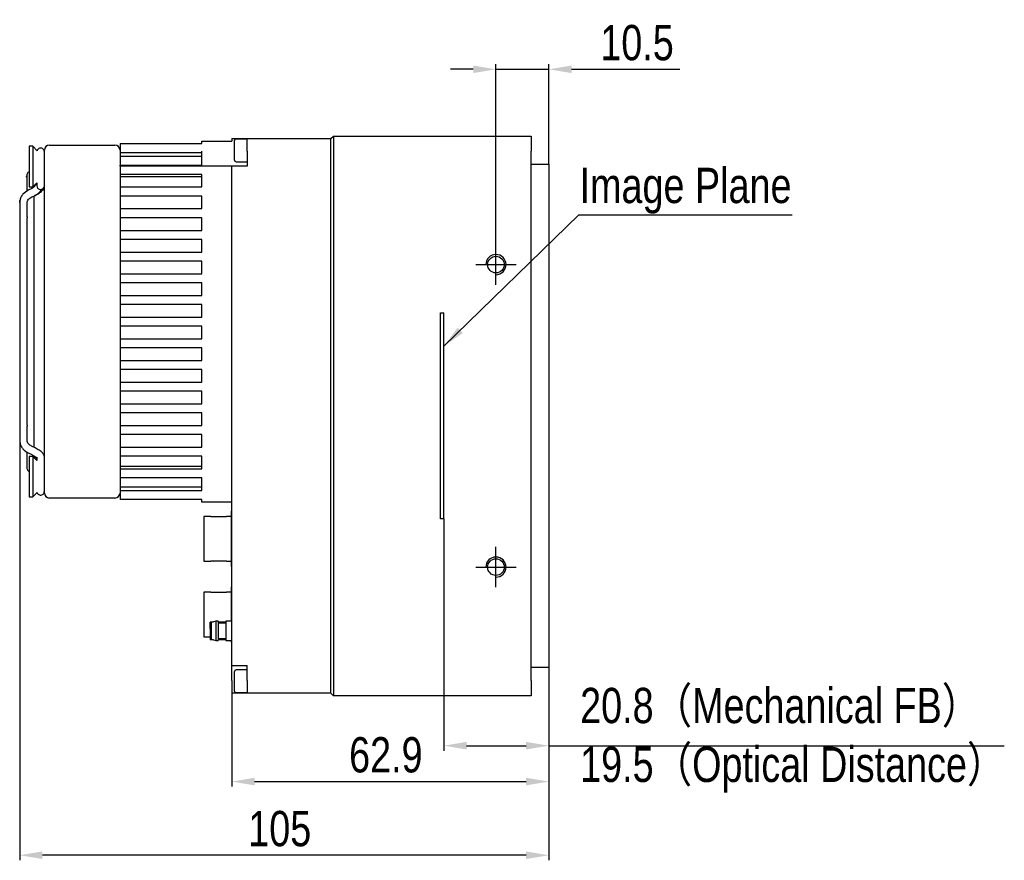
# Model space of a CAD drawing. Header units: millimetres. Extents: x 0 to 15109, y 0 to 959.
# Tile 3 of 5: x 14762 to 14957, y 744 to 910. Entities that reach past the tile are written whole.
import ezdxf

# ---------------------------------------------------------------- set-up
doc = ezdxf.new("R2010")
doc.units = ezdxf.units.MM
for name, pattern in [('ACAD_ISO02W100', [15, 12, -3]), ('CENTER', [50.8, 31.75, -6.35, 6.35, -6.35]), ('CENTER2', [28.575, 19.05, -3.175, 3.175, -3.175])]:
    doc.linetypes.add(name, pattern=pattern)
doc.layers.get('0').update_dxf_attribs({"lineweight": 15})
for name, color, linetype, lineweight in [('粗实线', 7, 'Continuous', 50), ('细实线', 3, 'Continuous', 25), ('细点画线', 1, 'CENTER2', 25), ('细虚线', 2, 'ACAD_ISO02W100', 25)]:
    doc.layers.add(name, color=color, linetype=linetype, lineweight=lineweight)
doc.styles.add('iTek', font='txt', dxfattribs={"width": 0.8, "height": 7})
doc.dimstyles.new('iTek', dxfattribs={"dimscale": 0, "dimtxt": 7, "dimasz": 4.5, "dimexe": 1, "dimexo": 0, "dimgap": 1.5, "dimtad": 1, "dimtoh": 1, "dimdsep": 46, "dimtxsty": 'iTek', "dimcen": 4, "dimclrd": 256, "dimclre": 256, "dimclrt": 256, "dimazin": 2, "dimtfac": 1, "dimtmove": 0, "dimatfit": 3, "dimfxl": 1, "dimlwd": -1, "dimlwe": -1, "dimarcsym": 0})

# ---------------------------------------------------------------- blocks, each defined once
blk = doc.blocks.new('*D109')
at = {"layer": 'Defpoints', "color": 0, "lineweight": 30}
for p in [(14867.02, 781.9), (14804.15, 776.8), (14867.02, 759.26)]:
    blk.add_point(p, dxfattribs=at)
at = {"layer": '细实线'}
for p, q in [((14867.02, 781.9), (14867.02, 758.26)), ((14804.15, 776.8), (14804.15, 758.26)), ((14808.65, 759.26), (14862.52, 759.26))]:
    blk.add_line(p, q, dxfattribs=at)
at = {"layer": '细实线', "lineweight": 30}
for points in [[(14808.65, 760.01), (14808.65, 758.51), (14804.15, 759.26)], [(14862.52, 760.01), (14862.52, 758.51), (14867.02, 759.26)]]:
    blk.add_solid(points, dxfattribs=at)
at = {"layer": '细实线', "insert": (14834.69, 764.53), "char_height": 7, "attachment_point": 5, "style": 'iTek'}
blk.add_mtext('62.9', dxfattribs=at)
blk = doc.blocks.new('*D110')
at = {"layer": 'Defpoints', "color": 0, "lineweight": 30}
for p in [(14846.22, 811.35), (14867.02, 781.9), (14867.02, 766.38)]:
    blk.add_point(p, dxfattribs=at)
at = {"layer": '细实线'}
for p, q in [((14846.22, 811.35), (14846.22, 765.38)), ((14867.02, 781.9), (14867.02, 765.38)), ((14850.72, 766.38), (14862.52, 766.38)), ((14867.02, 766.38), (14957.37, 766.38))]:
    blk.add_line(p, q, dxfattribs=at)
at = {"layer": '细实线', "lineweight": 30}
for points in [[(14850.72, 767.13), (14850.72, 765.63), (14846.22, 766.38)], [(14862.52, 767.13), (14862.52, 765.63), (14867.02, 766.38)]]:
    blk.add_solid(points, dxfattribs=at)
blk = doc.blocks.new('*D111')
at = {"layer": 'Defpoints', "color": 0, "lineweight": 30}
for p in [(14867.02, 900.54), (14867.02, 881.7), (14856.52, 861.8)]:
    blk.add_point(p, dxfattribs=at)
at = {"layer": '细实线'}
for p, q in [((14852.02, 900.54), (14847.52, 900.54)), ((14856.52, 861.8), (14856.52, 901.54)), ((14856.52, 900.54), (14867.02, 900.54)), ((14867.02, 881.7), (14867.02, 901.54)), ((14871.52, 900.54), (14893.01, 900.54))]:
    blk.add_line(p, q, dxfattribs=at)
at = {"layer": '细实线', "lineweight": 30}
for points in [[(14852.02, 901.29), (14852.02, 899.79), (14856.52, 900.54)], [(14871.52, 901.29), (14871.52, 899.79), (14867.02, 900.54)]]:
    blk.add_solid(points, dxfattribs=at)
at = {"layer": '细实线', "insert": (14884.52, 905.79), "char_height": 7, "attachment_point": 5, "style": 'iTek'}
blk.add_mtext('10.5', dxfattribs=at)
blk = doc.blocks.new('*D112')
at = {"layer": 'Defpoints', "color": 0, "lineweight": 30}
for p in [(14762.05, 826.86), (14867.02, 781.9), (14762.05, 744.65)]:
    blk.add_point(p, dxfattribs=at)
at = {"layer": '细实线'}
for p, q in [((14762.05, 826.86), (14762.05, 743.65)), ((14867.02, 781.9), (14867.02, 743.65)), ((14862.52, 744.65), (14766.55, 744.65))]:
    blk.add_line(p, q, dxfattribs=at)
at = {"layer": '细实线', "lineweight": 30}
for points in [[(14766.55, 745.4), (14766.55, 743.9), (14762.05, 744.65)], [(14862.52, 745.4), (14862.52, 743.9), (14867.02, 744.65)]]:
    blk.add_solid(points, dxfattribs=at)
at = {"layer": '细实线', "insert": (14813.64, 749.89), "char_height": 7, "attachment_point": 5, "style": 'iTek'}
blk.add_mtext('105', dxfattribs=at)

msp = doc.modelspace()

# ---------------------------------------------------------------- linework, layer by layer
at = {"color": 7, "linetype": 'Continuous', "lineweight": 30}
for centre in [(14856.525, 861.801), (14856.525, 801.801)]:
    msp.add_circle(centre, 1.65, dxfattribs=at)
at = {"layer": '粗实线', "lineweight": 30}
for p, q in [((14804.155, 886.801), (14804.155, 886.301)), ((14804.155, 886.801), (14807.155, 886.801)), ((14807.155, 884.301), (14807.155, 886.801)), ((14807.155, 886.801), (14823.805, 886.801)), ((14823.805, 886.801), (14824.305, 887.301)), ((14823.805, 884.301), (14823.805, 886.801)), ((14824.305, 887.301), (14824.305, 884.301)), ((14824.305, 887.301), (14863.525, 887.301)), ((14863.525, 887.301), (14863.525, 884.301)), ((14764.635, 885.271), (14763.955, 885.271)), ((14763.955, 885.271), (14763.955, 877.231)), ((14765.504, 884.402), (14764.635, 885.271)), ((14764.635, 885.271), (14764.635, 877.231)), ((14767.955, 885.501), (14780.955, 885.501)), ((14781.955, 885.801), (14781.955, 884.001)), ((14781.955, 885.801), (14798.155, 885.801)), ((14798.155, 885.801), (14798.155, 886.301)), ((14798.155, 886.301), (14804.155, 886.301)), ((14804.655, 884.424), (14804.655, 886.389)), ((14807.155, 886.701), (14804.967, 886.701)), ((14766.955, 882.501), (14766.955, 884.501)), ((14798.155, 884.001), (14781.955, 884.001)), ((14781.955, 884.001), (14781.955, 882.501)), ((14798.155, 883.251), (14781.955, 883.251)), ((14798.155, 881.501), (14798.155, 884.301)), ((14804.655, 882.514), (14804.655, 884.424)), ((14807.155, 884.301), (14807.155, 881.301)), ((14823.805, 779.301), (14823.805, 884.301)), ((14824.305, 884.301), (14824.305, 779.301)), ((14863.525, 779.301), (14863.525, 884.301)), ((14766.955, 818.501), (14766.955, 882.501)), ((14781.955, 882.501), (14781.955, 881.501)), ((14781.955, 881.501), (14798.155, 881.501)), ((14781.955, 881.301), (14781.955, 881.501)), ((14781.955, 881.301), (14781.955, 879.701)), ((14804.155, 881.301), (14781.955, 881.301)), ((14804.155, 782.301), (14804.155, 881.301)), ((14807.155, 881.301), (14804.155, 881.301)), ((14804.967, 882.201), (14807.155, 882.201)), ((14863.525, 881.701), (14867.025, 881.701)), ((14867.025, 881.701), (14867.025, 876.501)), ((14798.155, 879.701), (14781.955, 879.701)), ((14781.955, 879.701), (14781.955, 877.201)), ((14781.955, 879.251), (14798.155, 879.251)), ((14798.155, 877.201), (14798.155, 879.701)), ((14763.955, 877.231), (14764.635, 877.231)), ((14764.775, 877.1), (14764.48, 876.897)), ((14764.635, 877.231), (14765.455, 878.052)), ((14764.875, 877.204), (14764.775, 877.1)), ((14764.955, 877.249), (14764.955, 877.551)), ((14765.455, 878.051), (14765.455, 877.433)), ((14781.955, 877.201), (14781.955, 875.401)), ((14781.955, 877.201), (14798.155, 877.201)), ((14764.438, 876.885), (14763.767, 876.556)), ((14764.427, 875.209), (14765.098, 875.538)), ((14764.432, 875.212), (14764.427, 875.209)), ((14764.955, 829.995), (14764.955, 875.468)), ((14765.098, 875.538), (14765.118, 875.55)), ((14765.118, 875.55), (14765.098, 875.538)), ((14765.711, 875.929), (14765.776, 875.994)), ((14798.155, 875.401), (14781.955, 875.401)), ((14781.955, 875.401), (14781.955, 872.901)), ((14798.155, 872.901), (14798.155, 875.401)), ((14867.025, 876.501), (14867.025, 787.101)), ((14762.055, 874.139), (14762.055, 852.622)), ((14762.081, 874.45), (14762.068, 874.041)), ((14763.555, 871.272), (14763.555, 874.139)), ((14781.955, 872.901), (14781.955, 871.101)), ((14781.955, 872.901), (14798.155, 872.901)), ((14763.455, 870.742), (14763.455, 830.26)), ((14798.155, 871.101), (14781.955, 871.101)), ((14781.955, 871.101), (14781.955, 868.601)), ((14798.155, 868.601), (14798.155, 871.101)), ((14781.955, 868.601), (14781.955, 866.801)), ((14781.955, 868.601), (14798.155, 868.601)), ((14798.155, 866.801), (14781.955, 866.801)), ((14781.955, 866.801), (14781.955, 864.301)), ((14798.155, 864.301), (14798.155, 866.801)), ((14781.955, 864.301), (14781.955, 862.501)), ((14781.955, 864.301), (14798.155, 864.301)), ((14798.155, 862.501), (14781.955, 862.501)), ((14781.955, 862.501), (14781.955, 860.001)), ((14798.155, 860.001), (14798.155, 862.501)), ((14781.955, 860.001), (14781.955, 858.201)), ((14781.955, 860.001), (14798.155, 860.001)), ((14798.155, 858.201), (14781.955, 858.201)), ((14781.955, 858.201), (14781.955, 855.701)), ((14798.155, 855.701), (14798.155, 858.201)), ((14781.955, 855.701), (14781.955, 853.901)), ((14781.955, 855.701), (14798.155, 855.701)), ((14798.155, 853.901), (14781.955, 853.901)), ((14781.955, 853.901), (14781.955, 851.401)), ((14798.155, 851.401), (14798.155, 853.901)), ((14781.955, 851.401), (14781.955, 849.601)), ((14781.955, 851.401), (14798.155, 851.401)), ((14762.055, 848.38), (14762.055, 826.863)), ((14798.155, 849.601), (14781.955, 849.601)), ((14781.955, 849.601), (14781.955, 847.101)), ((14798.155, 847.101), (14798.155, 849.601)), ((14781.955, 847.101), (14781.955, 845.301)), ((14781.955, 847.101), (14798.155, 847.101)), ((14798.155, 845.301), (14781.955, 845.301)), ((14781.955, 845.301), (14781.955, 842.801)), ((14798.155, 842.801), (14798.155, 845.301)), ((14781.955, 842.801), (14781.955, 841.001)), ((14781.955, 842.801), (14798.155, 842.801)), ((14798.155, 841.001), (14781.955, 841.001)), ((14781.955, 841.001), (14781.955, 838.501)), ((14798.155, 838.501), (14798.155, 841.001)), ((14781.955, 838.501), (14781.955, 836.701)), ((14781.955, 838.501), (14798.155, 838.501)), ((14798.155, 836.701), (14781.955, 836.701)), ((14781.955, 836.701), (14781.955, 834.201)), ((14798.155, 834.201), (14798.155, 836.701)), ((14781.955, 834.201), (14781.955, 832.401)), ((14781.955, 834.201), (14798.155, 834.201)), ((14798.155, 832.401), (14781.955, 832.401)), ((14781.955, 832.401), (14781.955, 829.901)), ((14798.155, 829.901), (14798.155, 832.401)), ((14763.555, 826.863), (14763.555, 829.73)), ((14764.955, 825.534), (14764.955, 829.995)), ((14781.955, 829.901), (14781.955, 828.101)), ((14781.955, 829.901), (14798.155, 829.901)), ((14763.555, 826.863), (14763.541, 826.967)), ((14798.155, 828.101), (14781.955, 828.101)), ((14781.955, 828.101), (14781.955, 825.601)), ((14798.155, 825.601), (14798.155, 828.101)), ((14763.455, 824.664), (14763.455, 821.501)), ((14763.767, 824.446), (14764.438, 824.117)), ((14765.098, 825.464), (14764.427, 825.793)), ((14765.098, 825.464), (14765.118, 825.452)), ((14781.955, 825.601), (14781.955, 823.801)), ((14781.955, 825.601), (14798.155, 825.601)), ((14764.635, 823.771), (14763.955, 823.771)), ((14763.955, 823.771), (14763.955, 815.731)), ((14765.455, 822.951), (14764.635, 823.771)), ((14764.635, 823.771), (14764.635, 815.731)), ((14764.955, 823.451), (14764.955, 823.735)), ((14765.455, 823.635), (14765.455, 822.951)), ((14798.155, 823.801), (14781.955, 823.801)), ((14781.955, 823.801), (14781.955, 821.301)), ((14798.155, 821.301), (14798.155, 823.801)), ((14798.155, 821.751), (14781.955, 821.751)), ((14781.955, 821.301), (14781.955, 819.501)), ((14781.955, 821.301), (14798.155, 821.301)), ((14766.955, 816.501), (14766.955, 818.501)), ((14798.155, 819.501), (14781.955, 819.501)), ((14781.955, 819.501), (14781.955, 818.501)), ((14781.955, 818.501), (14781.955, 817.001)), ((14798.155, 817.001), (14798.155, 819.501)), ((14764.635, 815.731), (14765.504, 816.6)), ((14781.955, 817.751), (14798.155, 817.751)), ((14781.955, 817.001), (14781.955, 815.201)), ((14781.955, 817.001), (14798.155, 817.001)), ((14763.955, 815.731), (14764.635, 815.731)), ((14780.955, 815.501), (14767.955, 815.501)), ((14798.155, 815.201), (14781.955, 815.201)), ((14798.155, 814.701), (14798.155, 815.201)), ((14804.155, 814.701), (14798.155, 814.701)), ((14804.155, 812.898), (14804.055, 812.898)), ((14804.055, 801.898), (14804.055, 812.898)), ((14799.955, 811.823), (14798.555, 811.823)), ((14798.555, 811.823), (14798.555, 802.973)), ((14799.955, 811.759), (14799.955, 811.823)), ((14803.055, 811.759), (14799.955, 811.759)), ((14804.055, 811.823), (14803.055, 811.823)), ((14803.055, 811.823), (14803.055, 811.759)), ((14798.555, 802.973), (14799.955, 802.973)), ((14799.955, 803.037), (14803.055, 803.037)), ((14799.955, 802.973), (14799.955, 803.037)), ((14803.055, 803.037), (14803.055, 802.973)), ((14803.055, 802.973), (14804.055, 802.973)), ((14804.055, 801.898), (14804.155, 801.898)), ((14804.155, 797.897), (14804.055, 797.897)), ((14804.055, 792.397), (14804.055, 797.897)), ((14799.955, 796.822), (14798.555, 796.822)), ((14798.555, 796.822), (14798.555, 792.397)), ((14799.955, 796.758), (14799.955, 796.822)), ((14803.055, 796.758), (14799.955, 796.758)), ((14804.055, 796.822), (14803.055, 796.822)), ((14803.055, 796.822), (14803.055, 796.758)), ((14798.555, 792.397), (14798.555, 787.972)), ((14800.988, 791.051), (14800.055, 790.801)), ((14801.417, 791.051), (14800.988, 791.051)), ((14800.988, 791.051), (14800.988, 787.251)), ((14801.417, 791.051), (14801.417, 787.251)), ((14804.155, 791.051), (14802.917, 791.051)), ((14802.917, 791.051), (14802.917, 787.251)), ((14804.055, 791.051), (14804.055, 792.397)), ((14800.428, 790.901), (14799.855, 790.901)), ((14799.855, 789.642), (14799.855, 790.901)), ((14799.855, 789.642), (14799.855, 788.142)), ((14800.055, 790.801), (14800.055, 787.501)), ((14802.917, 790.901), (14801.417, 790.901)), ((14802.917, 790.651), (14801.417, 790.651)), ((14798.555, 787.972), (14799.855, 787.972)), ((14799.855, 788.142), (14799.855, 787.401)), ((14800.428, 787.401), (14799.855, 787.401)), ((14800.055, 787.501), (14800.988, 787.251)), ((14800.988, 787.251), (14801.417, 787.251)), ((14801.417, 787.651), (14802.917, 787.651)), ((14802.917, 787.401), (14801.417, 787.401)), ((14802.917, 787.251), (14804.155, 787.251)), ((14804.055, 786.897), (14804.055, 787.251)), ((14804.055, 786.897), (14804.155, 786.897)), ((14867.025, 787.101), (14867.025, 781.901)), ((14804.155, 782.301), (14807.155, 782.301)), ((14804.155, 779.301), (14804.155, 782.301)), ((14807.155, 781.401), (14804.967, 781.401)), ((14807.155, 779.301), (14807.155, 782.301)), ((14867.025, 781.901), (14863.525, 781.901)), ((14804.655, 777.214), (14804.655, 781.089)), ((14804.155, 779.301), (14804.155, 776.801)), ((14807.155, 779.301), (14807.155, 776.801)), ((14823.805, 776.801), (14823.805, 779.301)), ((14824.305, 779.301), (14824.305, 776.301)), ((14863.525, 779.301), (14863.525, 776.301)), ((14807.155, 776.801), (14804.155, 776.801)), ((14804.967, 776.901), (14807.155, 776.901)), ((14823.805, 776.801), (14807.155, 776.801)), ((14823.805, 776.801), (14824.305, 776.301)), ((14863.525, 776.301), (14824.305, 776.301))]:
    msp.add_line(p, q, dxfattribs=at)
at = {"layer": '粗实线', "lineweight": 30, "flags": 128}
for points in [[(14762.055, 874.139), (14762.082, 874.458), (14762.092, 874.512)], [(14762.055, 826.863), (14762.082, 826.544), (14762.092, 826.49)], [(14765.712, 825.073), (14765.508, 825.225), (14765.118, 825.452)]]:
    msp.add_lwpolyline(points, dxfattribs=at)
at = {"layer": '粗实线', "lineweight": 30}
for centre in [(14856.525, 861.801), (14856.525, 861.801), (14856.525, 801.801), (14856.525, 801.801)]:
    msp.add_circle(centre, 1.65, dxfattribs=at)
at = {"layer": '粗实线', "color": 7, "linetype": 'Continuous', "lineweight": 30}
for centre in [(14856.525, 861.801), (14856.525, 801.801)]:
    msp.add_circle(centre, 1.65, dxfattribs=at)
at = {"layer": '粗实线', "lineweight": 30}
for centre, radius, start, end in [((14767.955, 884.501), 1, 90, 180), ((14780.955, 884.501), 1, 0, 90), ((14804.967, 886.389), 0.312, 90, 180), ((14804.967, 882.514), 0.312, 180, 270), ((14766.192, 877.446), 0.738, 181.01075, 270.97533), ((14766.218, 877.446), 0.738, 269.02438, 358.98954), ((14763.733, 878.373), 3.144, 296.12879, 328.68768), ((14767.955, 816.501), 1, 180, 270), ((14780.955, 816.501), 1, 270, 0), ((14800.455, 811.198), 0.6, 69.22209, 110.77791), ((14800.455, 803.598), 0.6, 249.22209, 290.77791), ((14800.455, 796.197), 0.6, 69.22209, 110.77791), ((14804.967, 781.089), 0.312, 90, 180), ((14804.967, 777.214), 0.313, 180, 270)]:
    msp.add_arc(centre, radius, start, end, dxfattribs=at)
for points, knots in [([(14766.28, 884.904), (14766.179, 884.903), (14765.968, 884.9), (14765.693, 884.729), (14765.529, 884.541), (14765.507, 884.418), (14765.504, 884.402)], [0, 0, 0, 0, 0.2984664, 0.6250072, 0.9515509, 1, 1, 1, 1]), ([(14766.955, 884.158), (14766.943, 884.258), (14766.919, 884.467), (14766.723, 884.731), (14766.441, 884.899), (14766.231, 884.903), (14766.13, 884.904)], [0, 0, 0, 0, 0.2387702, 0.4999994, 0.7612306, 1, 1, 1, 1]), ([(14763.955, 880.201), (14763.866, 880.16), (14763.677, 880.072), (14763.492, 879.813), (14763.358, 878.697), (14763.496, 879.775), (14763.444, 879.017), (14763.458, 878.604), (14763.454, 877.833), (14763.455, 877.065), (14763.455, 876.512), (14763.455, 876.328)], [0, 0, 0, 0, 0.0199441, 0.0421983, 0.0625391, 0.2329737, 0.4034081, 0.5738428, 0.7442773, 0.9147119, 1, 1, 1, 1]), ([(14765.333, 877.93), (14765.317, 877.873), (14765.259, 877.677), (14765.105, 877.425), (14764.94, 877.266), (14764.875, 877.204)], [0, 0, 0, 0, 0.1986551, 0.6867267, 1, 1, 1, 1]), ([(14765.097, 875.538), (14765.372, 875.682), (14765.912, 875.966), (14766.495, 876.424), (14766.875, 876.878), (14766.929, 877.203), (14766.955, 877.355)], [0, 0, 0, 0, 0.2733932, 0.537737, 0.7823964, 1, 1, 1, 1]), ([(14763.766, 876.556), (14763.383, 876.317), (14762.776, 875.937), (14762.252, 875.161), (14762.139, 874.692), (14762.081, 874.45)], [0, 0, 0, 0, 0.4518887, 0.7174896, 1, 1, 1, 1]), ([(14763.542, 874.041), (14763.552, 874.168), (14763.572, 874.414), (14763.833, 874.84), (14764.199, 875.068), (14764.427, 875.209)], [0, 0, 0, 0, 0.2875262, 0.556065, 1, 1, 1, 1]), ([(14763.555, 871.272), (14763.553, 871.24), (14763.549, 871.177), (14763.52, 871.06), (14763.486, 870.94), (14763.461, 870.829), (14763.451, 870.752), (14763.456, 870.726), (14763.457, 870.722)], [0, 0, 0, 0, 0.1946852, 0.389463, 0.5818003, 0.7730541, 0.9681034, 1, 1, 1, 1]), ([(14762.055, 852.622), (14762.055, 852.327), (14762.055, 851.873), (14762.055, 851.115), (14762.055, 850.501), (14762.055, 849.888), (14762.055, 849.129), (14762.055, 848.675), (14762.055, 848.38)], [0, 0, 0, 0, 0.2394568, 0.3683607, 0.5000001, 0.6316393, 0.7605432, 1, 1, 1, 1]), ([(14763.457, 830.269), (14763.456, 830.263), (14763.452, 830.233), (14763.465, 830.151), (14763.494, 830.035), (14763.528, 829.914), (14763.551, 829.809), (14763.554, 829.755), (14763.555, 829.73)], [0, 0, 0, 0, 0.04317805, 0.24535816, 0.44908864, 0.64862542, 0.84489521, 1, 1, 1, 1]), ([(14762.081, 826.553), (14762.139, 826.311), (14762.252, 825.841), (14762.776, 825.065), (14763.383, 824.686), (14763.766, 824.446)], [0, 0, 0, 0, 0.2825101, 0.5481114, 1, 1, 1, 1]), ([(14763.455, 827.001), (14763.461, 826.898), (14763.47, 826.753), (14763.559, 826.643), (14763.584, 826.611)], [0, 0, 0, 0, 0.70909415, 1, 1, 1, 1]), ([(14764.427, 825.793), (14764.199, 825.935), (14763.833, 826.162), (14763.572, 826.589), (14763.552, 826.835), (14763.542, 826.962)], [0, 0, 0, 0, 0.4439351, 0.7124742, 1, 1, 1, 1]), ([(14766.955, 823.647), (14766.935, 823.782), (14766.889, 824.087), (14766.56, 824.514), (14765.987, 824.993), (14765.403, 825.302), (14765.097, 825.465)], [0, 0, 0, 0, 0.1843325, 0.4181044, 0.695047, 1, 1, 1, 1]), ([(14764.439, 824.117), (14764.647, 824.009), (14765.042, 823.804), (14765.367, 823.571), (14765.421, 823.548), (14765.446, 823.538)], [0, 0, 0, 0, 0.3783794, 0.7180583, 1, 1, 1, 1]), ([(14764.955, 823.716), (14764.992, 823.68), (14765.128, 823.546), (14765.259, 823.325), (14765.317, 823.129), (14765.333, 823.073)], [0, 0, 0, 0, 0.2074631, 0.7707384, 1, 1, 1, 1]), ([(14763.455, 821.501), (14763.467, 821.402), (14763.492, 821.195), (14763.677, 820.929), (14763.866, 820.842), (14763.955, 820.801)], [0, 0, 0, 0, 0.32525023, 0.68109481, 1, 1, 1, 1]), ([(14765.504, 816.6), (14765.507, 816.585), (14765.529, 816.462), (14765.693, 816.274), (14765.968, 816.103), (14766.179, 816.1), (14766.28, 816.098)], [0, 0, 0, 0, 0.0484491, 0.374993, 0.7015332, 1, 1, 1, 1]), ([(14766.13, 816.098), (14766.231, 816.1), (14766.441, 816.103), (14766.723, 816.272), (14766.919, 816.536), (14766.943, 816.745), (14766.955, 816.844)], [0, 0, 0, 0, 0.23876931, 0.49999959, 0.76122851, 1, 1, 1, 1])]:
    msp.add_open_spline(points, degree=3, knots=knots, dxfattribs=at)
at = {"layer": '细实线'}
for centre in [(14856.525, 861.801), (14856.525, 801.801)]:
    msp.add_arc(centre, 2, 270, 180, dxfattribs=at)
at = {"layer": '细点画线'}
for p, q in [((14856.525, 857.801), (14856.525, 865.801)), ((14856.525, 857.801), (14856.525, 865.801)), ((14852.525, 861.801), (14860.525, 861.801)), ((14856.525, 797.801), (14856.525, 805.801)), ((14852.525, 801.801), (14860.525, 801.801))]:
    msp.add_line(p, q, dxfattribs=at)
at = {"layer": '细虚线', "linetype": 'ByBlock'}
for p, q in [((14845.523, 811.351), (14845.523, 852.251)), ((14846.223, 811.351), (14846.223, 852.251))]:
    msp.add_line(p, q, dxfattribs=at)
at = {"layer": '细虚线'}
for p, q in [((14845.523, 852.251), (14846.223, 852.251)), ((14846.223, 811.351), (14845.523, 811.351))]:
    msp.add_line(p, q, dxfattribs=at)

# ---------------------------------------------------------------- texts
at = {"layer": '细实线', "color": 1, "linetype": 'CENTER', "insert": (14873.116, 881.01), "char_height": 7, "width": 49.62247, "attachment_point": 1, "style": 'iTek'}
msp.add_mtext('Image Plane', dxfattribs=at)
at = {"layer": '细实线', "lineweight": 30, "insert": (14873.228, 777.849), "char_height": 7, "width": 86.96963, "attachment_point": 1, "style": 'iTek'}
msp.add_mtext('20.8（Mechanical FB）\\P19.5（Optical Distance）', dxfattribs=at)

# ---------------------------------------------------------------- dimensions: what is measured, and where the dimension line sits
at = {"layer": '细实线'}
dim = msp.add_linear_dim(base=(14867.025, 900.544), p1=(14856.525, 861.801), p2=(14867.025, 881.701), dimstyle='iTek', override={"dimscale": 1}, dxfattribs=at)
dim.commit()
dim.dimension.update_dxf_attribs({"geometry": '*D111', "text_midpoint": (14884.517, 900.544), "dimtype": 160})
for base, p1, p2, text, picture, middle in [((14762.055, 744.645), (14867.025, 781.901), (14762.055, 826.863), '105', '*D112', (14813.64, 744.645)), ((14867.025, 766.379), (14846.223, 811.351), (14867.025, 781.901), ' ', '*D110', (14955.872, 766.379)), ((14867.025, 759.256), (14804.155, 776.801), (14867.025, 781.901), '62.9', '*D109', (14834.69, 759.256))]:
    dim = msp.add_linear_dim(base=base, p1=p1, p2=p2, text=text, dimstyle='iTek', override={"dimscale": 1}, dxfattribs=at)
    dim.commit()
    dim.dimension.update_dxf_attribs({"geometry": picture, "text_midpoint": middle, "dimtype": 160})

# ---------------------------------------------------------------- leaders
at = {"layer": '细实线', "color": 1}
msp.add_leader([(14846.223, 845.624), (14872.943, 871.696), (14915.294, 871.696)], dimstyle='iTek', override={"dimscale": 1, "dimtad": 0}, dxfattribs=at)

doc.saveas('drawing.dxf')
